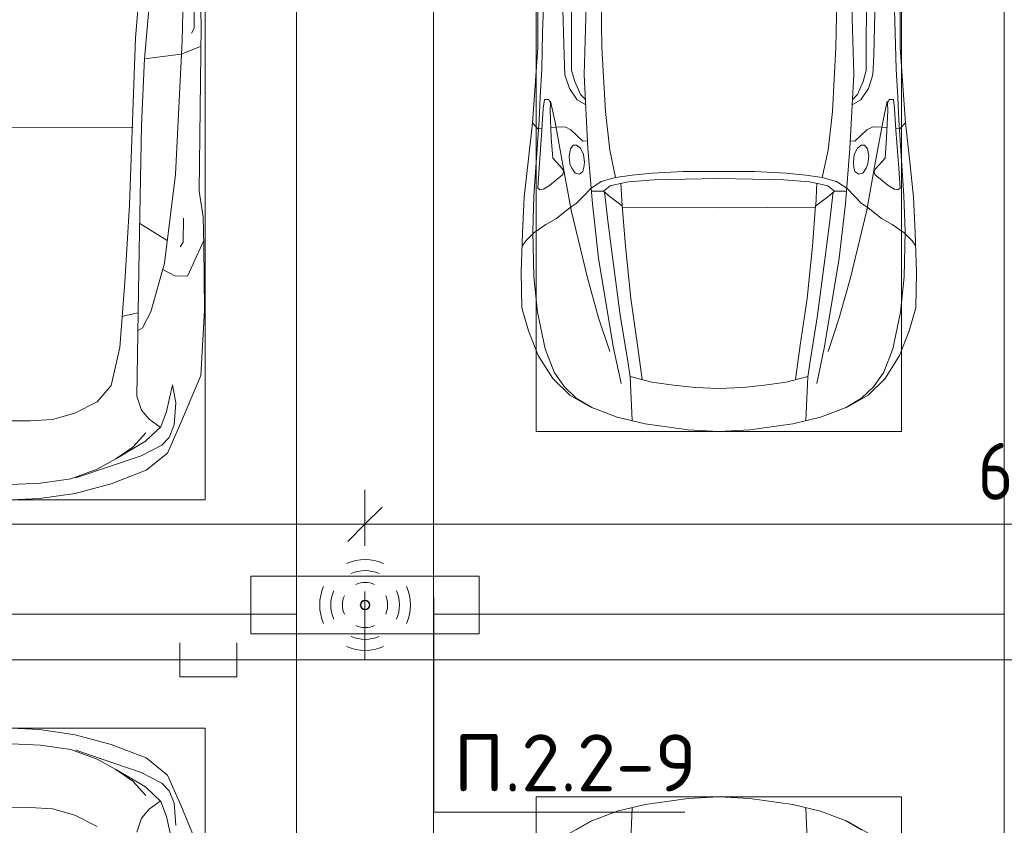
# Model space of a CAD drawing. Header units: millimetres. Extents: x -32229 to 288056, y -13689 to 125138.
# Tile 48 of 193: x 17523 to 21835, y 63425 to 66954. Entities that reach past the tile are written whole.
import ezdxf

# ---------------------------------------------------------------- set-up
doc = ezdxf.new("R2010")
doc.units = ezdxf.units.MM
for name, color, linetype, lineweight in [('A-ANNO-DIMS', 7, 'Continuous', 9), ('A-ANNO-DIMS-200', 7, 'Continuous', 9), ('A-ANNO-NOTE', 7, 'Continuous', 18), ('A-DETL-GENF', 7, 'Continuous', 18), ('A-DETL-THIN', 7, 'Continuous', 9), ('C-PRKG', 7, 'Continuous', 18), ('G-ANNO-TEXT', 7, 'Continuous', 9)]:
    doc.layers.add(name, color=color, linetype=linetype, lineweight=lineweight)
doc.layers.add('A-DETL', color=7, linetype='Continuous', lineweight=9, true_color=0x00a600)
doc.styles.add('GOST Common_3', font='GOST_Common.ttf', dxfattribs={"width": 0.9, "height": 250})
doc.styles.add('ISOCPEUR', font='isocpeur.ttf', dxfattribs={"height": 250})
doc.dimstyles.new('ГОСТ_2_5_мм2', dxfattribs={"dimscale": 304.8, "dimtxt": 251.428749, "dimasz": 0.492126, "dimexe": 0.492126, "dimexo": 0.656168, "dimgap": 0.098425, "dimtad": 1, "dimdec": 0, "dimdsep": 46, "dimtxsty": 'GOST Common_3', "dimblk1": 'OBLIQUE', "dimblk2": 'OBLIQUE', "dimsah": 1, "dimcen": 0.09, "dimazin": 2, "dimtfac": 1, "dimtdec": 4, "dimtix": 1, "dimtmove": 0, "dimatfit": 3, "dimfxl": 1, "dimtvp": 1, "dimtolj": 1, "dimtzin": 0, "dimarcsym": 2})

# ---------------------------------------------------------------- blocks, each defined once
blk = doc.blocks.new('АР_Машиноместо - 4900x2400_М__5300х2500_-2211001--02 ЭО')
at = {"layer": 'A-DETL-GENF', "color": 253, "lineweight": 13, "true_color": 0xaaaaaa}
for p, q in [((604.4, -2850.8), (603.5, -2534.3)), ((1895.6, -2850.8), (1896.5, -2534.3)), ((456.1, -2818.3), (456.8, -2613.6)), ((2043.9, -2818.3), (2043.2, -2613.6)), ((667.8, -2638.3), (659.3, -2936)), ((1832.2, -2638.3), (1840.7, -2936)), ((446, -2964.8), (456.1, -2818.3)), ((2054, -2964.8), (2043.9, -2818.3)), ((604.4, -2919.4), (604.4, -2850.8)), ((1895.6, -2919.4), (1895.6, -2850.8)), ((618.7, -2966.7), (604.4, -2919.4)), ((1881.3, -2966.7), (1895.6, -2919.4)), ((432.8, -3149.3), (446, -2964.8)), ((643.6, -3024.6), (618.7, -2966.7)), ((659.3, -2936), (676.4, -3260.1)), ((1840.7, -2936), (1823.6, -3260.1)), ((1856.4, -3024.6), (1881.3, -2966.7)), ((2067.2, -3149.3), (2054, -2964.8)), ((485.6, -3046.1), (480.8, -3085)), ((504.5, -3046.6), (485.6, -3046.1)), ((512.2, -3061.4), (504.5, -3046.6)), ((510.9, -3094.6), (512.2, -3061.4)), ((665.1, -3046.1), (643.6, -3024.6)), ((1834.9, -3046.1), (1856.4, -3024.6)), ((1987.8, -3061.4), (1995.5, -3046.6)), ((1989.1, -3094.6), (1987.8, -3061.4)), ((1995.5, -3046.6), (2014.4, -3046.1)), ((2014.4, -3046.1), (2019.2, -3085)), ((480.8, -3085), (474.8, -3179.9)), ((515.3, -3213.7), (510.9, -3094.6)), ((1984.7, -3213.7), (1989.1, -3094.6)), ((2019.2, -3085), (2025.2, -3179.9)), ((415.7, -3305.9), (432.8, -3149.3)), ((456.9, -3174.2), (432.9, -3148.3)), ((475.2, -3173.5), (456.9, -3174.2)), ((474.8, -3179.9), (462.2, -3347.3)), ((558.4, -3165.4), (513.6, -3168)), ((579.5, -3167.7), (558.4, -3165.4)), ((601.7, -3179.4), (579.5, -3167.7)), ((654.5, -3228.1), (601.7, -3179.4)), ((1845.5, -3228.1), (1898.3, -3179.4)), ((1898.3, -3179.4), (1920.5, -3167.7)), ((1920.5, -3167.7), (1941.6, -3165.4)), ((1941.6, -3165.4), (1986.4, -3168)), ((2024.8, -3173.5), (2043.1, -3174.2)), ((2025.2, -3179.9), (2037.8, -3347.3)), ((2043.1, -3174.2), (2067.1, -3148.3)), ((2084.3, -3305.9), (2067.1, -3148.3)), ((522.2, -3303.2), (515.3, -3213.7)), ((674.6, -3227.6), (654.5, -3228.1)), ((1825.4, -3227.6), (1845.5, -3228.1)), ((1977.8, -3303.2), (1984.7, -3213.7)), ((599.8, -3262.3), (593.6, -3292.5)), ((612.1, -3245.7), (599.8, -3262.3)), ((626.8, -3246.1), (612.1, -3245.7)), ((643.2, -3259.9), (626.8, -3246.1)), ((657.2, -3286.3), (643.2, -3259.9)), ((676.4, -3260.1), (695.7, -3502.8)), ((1823.6, -3260.1), (1804.3, -3502.8)), ((1842.8, -3286.3), (1856.8, -3259.9)), ((1856.8, -3259.9), (1873.2, -3246.1)), ((1873.2, -3246.1), (1887.9, -3245.7)), ((1887.9, -3245.7), (1900.2, -3262.3)), ((1900.2, -3262.3), (1906.4, -3292.5)), ((397.1, -3474.2), (415.7, -3305.9)), ((564.6, -3349.7), (522.2, -3303.2)), ((593.6, -3292.5), (597.1, -3327.4)), ((661.1, -3321.2), (657.2, -3286.3)), ((1838.9, -3321.2), (1842.8, -3286.3)), ((1906.4, -3292.5), (1902.9, -3327.4)), ((1935.4, -3349.7), (1977.8, -3303.2)), ((2102.9, -3474.2), (2084.3, -3305.9)), ((462.2, -3347.3), (456.6, -3434.5)), ((569.7, -3360.7), (564.6, -3349.7)), ((566.8, -3375.1), (569.7, -3360.7)), ((597.1, -3327.4), (605.2, -3346.8)), ((605.2, -3346.8), (620, -3369.3)), ((638.7, -3372.5), (654.1, -3360.7)), ((654.1, -3360.7), (658.7, -3344.5)), ((658.7, -3344.5), (661.1, -3321.2)), ((1841.3, -3344.5), (1838.9, -3321.2)), ((1845.9, -3360.7), (1841.3, -3344.5)), ((1861.3, -3372.5), (1845.9, -3360.7)), ((1894.8, -3346.8), (1880, -3369.3)), ((1902.9, -3327.4), (1894.8, -3346.8)), ((1930.3, -3360.7), (1935.4, -3349.7)), ((1933.2, -3375.1), (1930.3, -3360.7)), ((2037.8, -3347.3), (2043.4, -3434.5)), ((508, -3422.8), (566.8, -3375.1)), ((620, -3369.3), (638.7, -3372.5)), ((965.3, -3397.8), (853.3, -3407.2)), ((1102.5, -3394.3), (965.3, -3397.8)), ((1250, -3391.3), (1102.5, -3394.3)), ((1250, -3391.3), (1397.5, -3394.3)), ((1397.5, -3394.3), (1534.7, -3397.8)), ((1534.7, -3397.8), (1646.7, -3407.2)), ((1880, -3369.3), (1861.3, -3372.5)), ((1992, -3422.8), (1933.2, -3375.1)), ((456.6, -3434.5), (466.2, -3441.1)), ((466.2, -3441.1), (481.5, -3439.1)), ((481.5, -3439.1), (508, -3422.8)), ((690.2, -3433.7), (654.7, -3470.4)), ((744.1, -3447.2), (691.3, -3447.2)), ((773, -3424.2), (744.1, -3447.2)), ((744.3, -3447), (773.2, -3472.4)), ((811.1, -3414.8), (773, -3424.2)), ((853.3, -3407.2), (811.1, -3414.8)), ((825.6, -3512.1), (821, -3413)), ((1646.7, -3407.2), (1688.9, -3414.8)), ((1674.4, -3512.1), (1679, -3413)), ((1688.9, -3414.8), (1727, -3424.2)), ((1755.7, -3447), (1726.8, -3472.4)), ((1727, -3424.2), (1755.7, -3447)), ((1755.7, -3447.2), (1808.7, -3447.2)), ((1809.8, -3433.7), (1845.3, -3470.4)), ((2018.5, -3439.1), (1992, -3422.8)), ((2033.8, -3441.1), (2018.5, -3439.1)), ((2043.4, -3434.5), (2033.8, -3441.1)), ((390.2, -3630), (397.1, -3474.2)), ((654.7, -3470.4), (624.9, -3501.2)), ((773.2, -3472.4), (825.6, -3512.1)), ((1726.8, -3472.4), (1674.4, -3512.1)), ((1845.3, -3470.4), (1875.1, -3501.2)), ((2109.8, -3630), (2102.9, -3474.2)), ((598.3, -3518.6), (537.9, -3567)), ((624.9, -3501.2), (598.3, -3518.6)), ((840.1, -3687.8), (826.6, -3509.6)), ((1250, -3520.1), (827.2, -3517.2)), ((1250, -3520.1), (1672.8, -3517.2)), ((1659.9, -3687.8), (1673.4, -3509.6)), ((1875.1, -3501.2), (1901.7, -3518.6)), ((1901.7, -3518.6), (1962.1, -3567)), ((537.9, -3567), (491.4, -3594.2)), ((1962.1, -3567), (2008.6, -3594.2)), ((491.4, -3594.2), (438.6, -3629.8)), ((2008.6, -3594.2), (2061.4, -3629.8)), ((384, -3802.9), (390.2, -3630)), ((403.8, -3665.5), (388.1, -3688.4)), ((438.6, -3629.8), (403.8, -3665.5)), ((2061.4, -3629.8), (2096.2, -3665.5)), ((2096.2, -3665.5), (2111.9, -3688.4)), ((2116, -3802.9), (2109.8, -3630)), ((863.9, -3917.5), (840.1, -3687.8)), ((1636.1, -3917.5), (1659.9, -3687.8)), ((387.4, -3958.4), (384, -3802.9)), ((2112.6, -3958.4), (2116, -3802.9)), ((893.6, -4121.6), (863.9, -3917.5)), ((1606.4, -4121.6), (1636.1, -3917.5)), ((416.4, -4059.2), (387.4, -3958.4)), ((2083.6, -4059.2), (2112.6, -3958.4)), ((458.6, -4167), (416.4, -4059.2)), ((2041.4, -4167), (2083.6, -4059.2)), ((914, -4272.5), (893.6, -4121.6)), ((1586, -4272.5), (1606.4, -4121.6)), ((522.5, -4267.9), (458.6, -4167)), ((1977.5, -4267.9), (2041.4, -4167)), ((596.3, -4340.6), (522.5, -4267.9)), ((955.5, -4283.9), (861, -4259.4)), ((861.2, -4260.3), (869.3, -4451.1)), ((1544.5, -4283.9), (1639, -4259.4)), ((1638.8, -4260.3), (1630.7, -4451.1)), ((1903.7, -4340.6), (1977.5, -4267.9)), ((1050.4, -4297.3), (955.5, -4283.9)), ((1146, -4306.7), (1050.4, -4297.3)), ((1250, -4312), (1146, -4306.7)), ((1250, -4312), (1354, -4306.7)), ((1354, -4306.7), (1449.6, -4297.3)), ((1449.6, -4297.3), (1544.5, -4283.9)), ((686, -4391.6), (596.3, -4340.6)), ((1814, -4391.6), (1903.7, -4340.6)), ((804.4, -4436.7), (686, -4391.6)), ((1695.6, -4436.7), (1814, -4391.6)), ((927, -4466.6), (804.4, -4436.7)), ((1573, -4466.6), (1695.6, -4436.7)), ((1114.6, -4493), (927, -4466.6)), ((1385.4, -4493), (1573, -4466.6)), ((1250, -4500), (1114.6, -4493)), ((1250, -4500), (1385.4, -4493))]:
    blk.add_line(p, q, dxfattribs=at)
at = {"layer": 'A-DETL-GENF', "color": 254, "lineweight": 13, "true_color": 0xd4d4d4}
for p, q in [((477.8, -2754.7), (483.3, -2571.4)), ((564.4, -2580.5), (571.6, -2853.3)), ((1935.6, -2580.5), (1928.4, -2853.3)), ((2022.2, -2754.7), (2016.7, -2571.4)), ((733.8, -2606.7), (737.8, -2818.3)), ((1766.2, -2606.7), (1762.2, -2818.3)), ((473.9, -2913.7), (477.8, -2754.7)), ((2026.1, -2913.7), (2022.2, -2754.7)), ((737.8, -2818.3), (752.8, -3099)), ((1762.2, -2818.3), (1747.2, -3099)), ((571.6, -2853.3), (575.7, -2937.4)), ((1928.4, -2853.3), (1924.3, -2937.4)), ((466.3, -3036.3), (473.9, -2913.7)), ((2033.7, -3036.3), (2026.1, -2913.7)), ((575.7, -2937.4), (595.2, -2997.9)), ((1924.3, -2937.4), (1904.8, -2997.9)), ((595.2, -2997.9), (629, -3048.1)), ((1904.8, -2997.9), (1871, -3048.1)), ((462, -3136.6), (466.3, -3036.3)), ((512.5, -3053.2), (532.7, -3145.9)), ((629, -3048.1), (666.7, -3069.7)), ((1871, -3048.1), (1833.3, -3069.7)), ((1987.5, -3053.2), (1967.3, -3145.9)), ((2038, -3136.6), (2033.7, -3036.3)), ((752.8, -3099), (771.7, -3268.5)), ((1747.2, -3099), (1728.3, -3268.5)), ((439.5, -3468.5), (462, -3136.6)), ((532.7, -3145.9), (564, -3316.2)), ((1967.3, -3145.9), (1936, -3316.2)), ((2060.5, -3468.5), (2038, -3136.6)), ((771.7, -3268.5), (797.1, -3388.2)), ((1728.3, -3268.5), (1702.9, -3388.2)), ((564, -3316.2), (602.3, -3530.2)), ((1936, -3316.2), (1897.7, -3530.2)), ((1093.5, -3360.7), (957.1, -3368.9)), ((1250, -3360.7), (1093.5, -3360.7)), ((1250, -3360.7), (1406.5, -3360.7)), ((1406.5, -3360.7), (1542.9, -3368.9)), ((734.6, -3405.8), (688.5, -3435.5)), ((797.1, -3388.2), (734.6, -3405.8)), ((870, -3377.1), (797.1, -3388.2)), ((957.1, -3368.9), (870, -3377.1)), ((1542.9, -3368.9), (1630, -3377.1)), ((1630, -3377.1), (1702.9, -3388.2)), ((1702.9, -3388.2), (1765.4, -3405.8)), ((1765.4, -3405.8), (1811.5, -3435.5)), ((434.2, -3623.7), (439.5, -3468.5)), ((749.1, -3450.8), (765.5, -3589.1)), ((1750.9, -3450.8), (1734.5, -3589.1)), ((2065.8, -3623.7), (2060.5, -3468.5)), ((602.3, -3530.2), (673.6, -3827.1)), ((695.7, -3502.8), (723.2, -3741.5)), ((1804.3, -3502.8), (1776.8, -3741.5)), ((1897.7, -3530.2), (1826.4, -3827.1)), ((765.5, -3589.1), (785.7, -3746.6)), ((1734.5, -3589.1), (1714.3, -3746.6)), ((438.6, -3823.4), (434.2, -3623.7)), ((2061.4, -3823.4), (2065.8, -3623.7)), ((723.2, -3741.5), (786.9, -4128.3)), ((785.7, -3746.6), (819.4, -4000.8)), ((1714.3, -3746.6), (1680.6, -4000.8)), ((1776.8, -3741.5), (1713.1, -4128.3)), ((454.7, -3976.8), (438.6, -3823.4)), ((673.6, -3827.1), (722.7, -4001.8)), ((1826.4, -3827.1), (1777.3, -4001.8)), ((2045.3, -3976.8), (2061.4, -3823.4)), ((488.6, -4138.1), (454.7, -3976.8)), ((722.7, -4001.8), (771.7, -4149.8)), ((819.4, -4000.8), (849, -4182.8)), ((1680.6, -4000.8), (1651, -4182.8)), ((1777.3, -4001.8), (1728.3, -4149.8)), ((2011.4, -4138.1), (2045.3, -3976.8)), ((527.8, -4239.8), (488.6, -4138.1)), ((786.9, -4128.3), (821.1, -4289.8)), ((1713.1, -4128.3), (1678.9, -4289.8)), ((1972.2, -4239.8), (2011.4, -4138.1)), ((849, -4182.8), (861.2, -4260.3)), ((1651, -4182.8), (1638.8, -4260.3)), ((571.5, -4303.1), (527.8, -4239.8)), ((1928.5, -4303.1), (1972.2, -4239.8)), ((625, -4354.8), (571.5, -4303.1)), ((1875, -4354.8), (1928.5, -4303.1)), ((696.3, -4395.8), (625, -4354.8)), ((1803.7, -4395.8), (1875, -4354.8))]:
    blk.add_line(p, q, dxfattribs=at)
at = {"layer": 'C-PRKG', "color": 253, "lineweight": 13, "true_color": 0xaaaaaa}
for p, q in [((0, 0), (0, -5300)), ((2500, 0), (2500, -5300)), ((450, -800), (450, -4500)), ((2050, -800), (2050, -4500)), ((450, -4500), (2050, -4500)), ((2500, -5300), (0, -5300))]:
    blk.add_line(p, q, dxfattribs=at)
blk = doc.blocks.new('АР_Машиноместо - 4900x2400_М__5300х2500_-V41--02 ЭО')
at = {"layer": 'A-DETL-GENF', "color": 253, "lineweight": 13, "true_color": 0xaaaaaa}
for p, q in [((1114.6, 4493), (927, 4466.6)), ((1250, 4500), (1114.6, 4493)), ((1250, 4500), (1385.4, 4493)), ((1385.4, 4493), (1573, 4466.6)), ((927, 4466.6), (804.4, 4436.7)), ((861.2, 4260.3), (869.3, 4451.1)), ((1573, 4466.6), (1695.6, 4436.7)), ((1638.8, 4260.3), (1630.7, 4451.1)), ((804.4, 4436.7), (686, 4391.6)), ((1695.6, 4436.7), (1814, 4391.6)), ((686, 4391.6), (596.3, 4340.6)), ((1814, 4391.6), (1903.7, 4340.6))]:
    blk.add_line(p, q, dxfattribs=at)
at = {"layer": 'A-DETL-GENF', "color": 254, "lineweight": 13, "true_color": 0xd4d4d4}
for p, q in [((696.3, 4395.8), (625, 4354.8)), ((1803.7, 4395.8), (1875, 4354.8))]:
    blk.add_line(p, q, dxfattribs=at)
at = {"layer": 'C-PRKG', "color": 253, "lineweight": 13, "true_color": 0xaaaaaa}
for p, q in [((2500, 5300), (0, 5300)), ((0, 0), (0, 5300)), ((2500, 0), (2500, 5300)), ((450, 4500), (2050, 4500)), ((450, 800), (450, 4500)), ((2050, 800), (2050, 4500))]:
    blk.add_line(p, q, dxfattribs=at)
blk = doc.blocks.new('АР_Машиноместо - 5300x2500_С-V40--02 ЭО')
at = {"layer": 'A-DETL-GENF', "color": 253, "lineweight": 13, "true_color": 0xaaaaaa}
for p, q in [((1126.4, 4794.1), (970.2, 4771.8)), ((1250, 4800), (1126.4, 4794.1)), ((970.2, 4771.8), (812.7, 4729.4)), ((812.7, 4729.4), (659.1, 4669.9)), ((680.7, 4606.5), (967, 4703.6)), ((988.2, 4706.7), (873.9, 4665.1)), ((1122.2, 4726.4), (988.2, 4706.7)), ((1250, 4731.7), (1122.2, 4726.4)), ((659.1, 4669.9), (565.9, 4595.1)), ((873.9, 4665.1), (791.3, 4619.7)), ((788.5, 4617.7), (661.8, 4543.1)), ((791.3, 4619.7), (717.1, 4568.9)), ((565.9, 4595.1), (507.1, 4462.6)), ((590.7, 4560.1), (680.7, 4606.5)), ((557.5, 4525.7), (590.7, 4560.1)), ((661.8, 4543.1), (594.6, 4479.3)), ((717.1, 4568.9), (659.6, 4505.3)), ((536.4, 4471.4), (557.5, 4525.7)), ((507.1, 4462.6), (419.6, 4254.2)), ((528.4, 4374.7), (536.4, 4471.4)), ((594.6, 4479.3), (569.5, 4413.1)), ((645, 4445.5), (597.3, 4481.4)), ((679.6, 4406.3), (645, 4445.5)), ((970.5, 4419.3), (1069.6, 4447.3)), ((1069.6, 4447.3), (1167.1, 4453.2)), ((1167.1, 4453.2), (1250, 4453.9)), ((569.5, 4413.1), (543.7, 4295.1)), ((699.7, 4345.5), (679.6, 4406.3)), ((872.7, 4370.2), (970.5, 4419.3)), ((543.7, 4295.1), (528.4, 4374.7)), ((812.5, 4298.9), (872.7, 4370.2)), ((689.3, 3705.5), (699.7, 4345.5)), ((774.4, 4132.9), (812.5, 4298.9)), ((419.6, 4254.2), (403.4, 3968)), ((752.2, 3845.6), (774.4, 4132.9)), ((675.2, 4045.5), (694.6, 4057.6)), ((638.7, 3975.4), (675.2, 4045.5)), ((403.4, 3968), (405.6, 3688.5)), ((578.7, 3762.9), (638.7, 3975.4)), ((731.2, 3507.6), (752.2, 3845.6)), ((453.1, 3766.3), (478.4, 3819.3)), ((478.4, 3819.3), (532.5, 3818.1)), ((532.5, 3818.1), (585.5, 3790.5)), ((408.2, 3667), (453.1, 3766.3)), ((530.9, 3374.8), (578.7, 3762.9)), ((405.6, 3688.5), (409.5, 3560)), ((495.5, 3566.1), (496.8, 3671.6)), ((496.8, 3671.6), (510.1, 3691.5)), ((678.7, 3159.5), (689.3, 3705.5)), ((687.1, 3588.8), (566.5, 3663.9)), ((409.5, 3560), (426.5, 3446.8)), ((704.9, 2775.5), (731.2, 3507.6)), ((426.5, 3446.8), (417.5, 2723)), ((501.4, 2789.7), (530.9, 3374.8)), ((665.6, 2864.6), (678.7, 3159.5)), ((505.1, 2846.9), (420.9, 2813.3)), ((665.8, 2867.4), (505.1, 2846.9)), ((636.6, 2526.5), (665.8, 2867.4)), ((495.7, 2532.3), (501.4, 2789.7)), ((684.2, 2522.3), (704.9, 2775.5)), ((417.5, 2723), (428.2, 2308.5)), ((447.8, 2733.7), (459.7, 2756.2)), ((447.8, 2638.7), (447.8, 2733.7))]:
    blk.add_line(p, q, dxfattribs=at)
at = {"layer": 'A-DETL-GENF', "color": 254, "lineweight": 13, "true_color": 0xd4d4d4}
for p, q in [((694.6, 3980.4), (765.1, 3996.8)), ((715.1, 3168.3), (1250, 3167.3))]:
    blk.add_line(p, q, dxfattribs=at)
at = {"layer": 'C-PRKG', "color": 253, "lineweight": 13, "true_color": 0xaaaaaa}
for p, q in [((2500, 5300), (0, 5300)), ((0, 0), (0, 5300)), ((400, 4800), (2100, 4800)), ((400, 500), (400, 4800))]:
    blk.add_line(p, q, dxfattribs=at)
blk = doc.blocks.new('АР_Машиноместо - 5300x2500_С-V39--02 ЭО')
at = {"layer": 'A-DETL-GENF', "color": 253, "lineweight": 13, "true_color": 0xaaaaaa}
for p, q in [((507.1, -4462.6), (419.6, -4254.2)), ((569.5, -4413.1), (543.7, -4295.1)), ((699.7, -4345.5), (679.6, -4406.3)), ((528.4, -4374.7), (536.4, -4471.4)), ((872.7, -4370.2), (970.5, -4419.3)), ((594.6, -4479.3), (569.5, -4413.1)), ((679.6, -4406.3), (645, -4445.5)), ((970.5, -4419.3), (1069.6, -4447.3)), ((565.9, -4595.1), (507.1, -4462.6)), ((536.4, -4471.4), (557.5, -4525.7)), ((661.8, -4543.1), (594.6, -4479.3)), ((645, -4445.5), (597.3, -4481.4)), ((1069.6, -4447.3), (1167.1, -4453.2)), ((1167.1, -4453.2), (1250, -4453.9)), ((557.5, -4525.7), (590.7, -4560.1)), ((717.1, -4568.9), (659.6, -4505.3)), ((590.7, -4560.1), (680.7, -4606.5)), ((788.5, -4617.7), (661.8, -4543.1)), ((791.3, -4619.7), (717.1, -4568.9)), ((659.1, -4669.9), (565.9, -4595.1)), ((680.7, -4606.5), (967, -4703.6)), ((873.9, -4665.1), (791.3, -4619.7)), ((812.7, -4729.4), (659.1, -4669.9)), ((988.2, -4706.7), (873.9, -4665.1)), ((970.2, -4771.8), (812.7, -4729.4)), ((1122.2, -4726.4), (988.2, -4706.7)), ((1250, -4731.7), (1122.2, -4726.4)), ((1126.4, -4794.1), (970.2, -4771.8)), ((1250, -4800), (1126.4, -4794.1))]:
    blk.add_line(p, q, dxfattribs=at)
at = {"layer": 'C-PRKG', "color": 253, "lineweight": 13, "true_color": 0xaaaaaa}
for p, q in [((0, 0), (0, -5300)), ((400, -500), (400, -4800)), ((400, -4800), (2100, -4800)), ((2500, -5300), (0, -5300))]:
    blk.add_line(p, q, dxfattribs=at)
blk = doc.blocks.new('Наметкина 10_РД_АР_П_rvt-1--02 ЭО')
at = {"layer": 'C-PRKG', "color": 253, "lineweight": 13, "true_color": 0xaaaaaa, "rotation": 180}
for name, p in [('АР_Машиноместо - 5300x2500_С-V40--02 ЭО', (18735.3, 69650)), ('АР_Машиноместо - 5300x2500_С-V39--02 ЭО', (18735.3, 59050))]:
    blk.add_blockref(name, p, dxfattribs=at)
at = {"layer": 'C-PRKG', "color": 253, "lineweight": 13, "true_color": 0xaaaaaa}
for name, p in [('АР_Машиноместо - 4900x2400_М__5300х2500_-2211001--02 ЭО', (19335.3, 69650)), ('АР_Машиноместо - 4900x2400_М__5300х2500_-V41--02 ЭО', (19335.3, 59050))]:
    blk.add_blockref(name, p, dxfattribs=at)
blk = doc.blocks.new('DIMBLOCK77--02 ЭО')
at = {"layer": 'A-ANNO-DIMS-200'}
for p, q in [((13535.1, 64649.7), (13535.1, 64893.8)), ((19034.9, 64649.7), (19034.9, 64893.8)), ((13535.1, 64743.8), (13610.1, 64818.8)), ((19034.9, 64743.8), (19109.9, 64818.8)), ((13535.1, 64743.8), (13460.1, 64668.8)), ((13535.1, 64743.8), (19034.9, 64743.8)), ((13535.1, 64743.8), (13535.1, 64649.7)), ((19034.9, 64743.8), (18959.9, 64668.8)), ((19034.9, 64743.8), (19034.9, 64649.7))]:
    blk.add_line(p, q, dxfattribs=at)
at = {"layer": 'A-ANNO-DIMS-200', "color": 0, "insert": (15969.6, 65100.5), "char_height": 250, "width": 756.843, "attachment_point": 1, "line_spacing_factor": 1.022761, "style": 'GOST Common_3'}
blk.add_mtext('5500', dxfattribs=at)
blk = doc.blocks.new('_Oblique')
at = {"color": 0, "linetype": 'ByBlock', "lineweight": -2}
blk.add_line((-0.5, -0.5), (0.5, 0.5), dxfattribs=at)
blk = doc.blocks.new('DIMBLOCK78--02 ЭО')
at = {"layer": 'A-ANNO-DIMS-200'}
for p, q in [((19034.9, 64649.7), (19034.9, 64893.8)), ((25035.1, 64653.5), (25035.1, 64893.8)), ((19034.9, 64743.8), (19109.9, 64818.8)), ((25035.1, 64743.8), (25110.1, 64818.8)), ((19034.9, 64743.8), (18959.9, 64668.8)), ((19034.9, 64743.8), (25035.1, 64743.8)), ((19034.9, 64743.8), (19034.9, 64649.7)), ((25035.1, 64743.8), (24960.1, 64668.8)), ((25035.1, 64743.8), (25035.1, 64653.5))]:
    blk.add_line(p, q, dxfattribs=at)
at = {"layer": 'A-ANNO-DIMS-200', "color": 0, "insert": (21719.7, 65100.5), "char_height": 250, "width": 756.843, "attachment_point": 1, "line_spacing_factor": 1.022761, "style": 'GOST Common_3'}
blk.add_mtext('6000', dxfattribs=at)

msp = doc.modelspace()

# ---------------------------------------------------------------- linework, layer by layer
at = {"layer": 'A-ANNO-NOTE', "color": 5, "lineweight": 9, "true_color": 0x0000ff}
for p, q in [((18535.4, 64516.6), (19535.4, 64516.6)), ((18535.4, 64263.9), (18535.4, 64516.6)), ((19535.4, 64516.6), (19535.4, 64263.9)), ((19535.4, 64263.9), (18535.4, 64263.9))]:
    msp.add_line(p, q, dxfattribs=at)
for centre in [(19034.5, 64390.1), (19035.4, 64391), (19035.4, 64389.2), (19036.3, 64390.1)]:
    msp.add_circle(centre, 20, dxfattribs=at)
for centre, radius, start, end in [((19035.4, 64389.2), 199.6, 66, 114), ((19035.4, 64389.2), 151.5, 66, 114), ((19035.4, 64389.2), 99.8, 66, 114), ((19036.3, 64390.1), 199.6, 156, 204), ((19036.3, 64390.1), 151.5, 156, 204), ((19034.5, 64390.1), 151.5, 336, 24), ((19034.5, 64390.1), 199.6, 336, 24), ((19036.3, 64390.1), 99.8, 156, 204), ((19034.5, 64390.1), 99.8, 336, 24), ((19035.4, 64391), 99.8, 246, 294), ((19035.4, 64391), 151.5, 246, 294), ((19035.4, 64391), 199.6, 246, 294)]:
    msp.add_arc(centre, radius, start, end, dxfattribs=at)
at = {"layer": 'A-DETL', "color": 5, "true_color": 0x0000ff}
for p, q in [((19034.9, 64449.7), (19034.9, 64149.7)), ((18224.1, 64224.7), (18224.1, 64074.7)), ((18474.1, 64074.7), (18474.1, 64224.7)), ((13535.1, 64149.7), (80130.1, 64149.7)), ((18224.1, 64074.7), (18474.1, 64074.7))]:
    msp.add_line(p, q, dxfattribs=at)
at = {"layer": 'A-DETL-THIN'}
for p, q in [((19336.1, 64423.1), (19336.1, 63483.1)), ((19336.1, 63483.1), (20436.1, 63483.1))]:
    msp.add_line(p, q, dxfattribs=at)

# ---------------------------------------------------------------- block references
at = {"lineweight": 5}
msp.add_blockref('Наметкина 10_РД_АР_П_rvt-1--02 ЭО', (0, 0), dxfattribs=at)

# ---------------------------------------------------------------- texts
at = {"layer": 'G-ANNO-TEXT', "insert": (19423.8, 63823.5), "char_height": 250, "width": 1068.58, "attachment_point": 1, "line_spacing_factor": 1.139951, "style": 'ISOCPEUR'}
msp.add_mtext('\\pt600,1200,1800,2400,3000,3600,4200,4800,5400,6000,6600,7200,7800,8400,9000,9600,10200,10800,11400,12000,12600,13200,13800,14400,15000,15600,16200,16800,17400,18000,18600,19200;П.2.2-9', dxfattribs=at)

# ---------------------------------------------------------------- dimensions: what is measured, and where the dimension line sits
at = {"layer": 'A-ANNO-DIMS'}
for base, p1, p2, override, picture, middle in [((19034.9, 64743.8), (13535.1, 64449.7), (19034.9, 64449.7), {"dimpost": '<>', "dimfxl": 5499.816722}, 'DIMBLOCK77--02 ЭО', (16285, 64898.8)), ((25035.1, 64743.8), (19034.9, 64449.7), (25035.1, 64453.5), {"dimpost": '<>', "dimfxl": 6000.254763}, 'DIMBLOCK78--02 ЭО', (22035, 64898.8))]:
    dim = msp.add_linear_dim(base=base, p1=p1, p2=p2, dimstyle='ГОСТ_2_5_мм2', override=override, dxfattribs=at)
    dim.commit()
    dim.dimension.update_dxf_attribs({"geometry": picture, "text_midpoint": middle})

doc.saveas('drawing.dxf')
